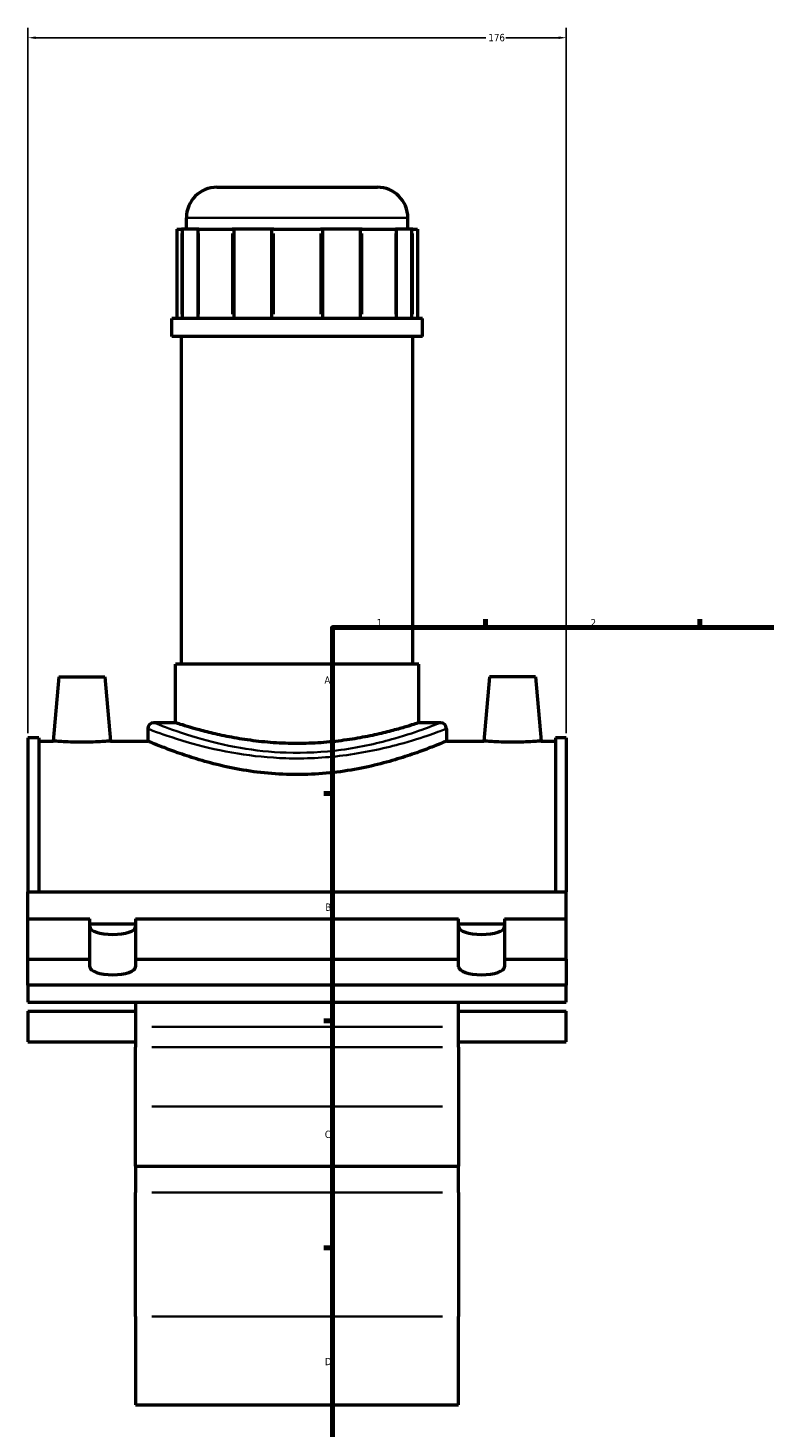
# Model space of a CAD drawing. Header units: millimetres. Extents: x -82 to 1322, y -131 to 1564.
# Tile 2 of 8: x -80 to 161, y 312 to 770. Entities that reach past the tile are written whole.
import ezdxf

# ---------------------------------------------------------------- set-up
doc = ezdxf.new("R2010")
doc.units = ezdxf.units.MM
for name, color, linetype, lineweight in [('Border (ANSI)', 7, 'Continuous', 70), ('Dimension (ANSI)', 7, 'Continuous', 25), ('Visible (ANSI)', 7, 'Continuous', 50), ('Visible Narrow (ANSI)', 7, 'Continuous', 35)]:
    doc.layers.add(name, color=color, linetype=linetype, lineweight=lineweight)
doc.styles.add('Note Text (ANSI)', font='tahoma.ttf')
doc.dimstyles.new('Default - mm (ANSI)', dxfattribs={"dimtxt": 2.4, "dimasz": 2.5, "dimexe": 3.175, "dimexo": 1.6002, "dimgap": 0.8, "dimtad": 0, "dimtoh": 1, "dimdec": 0, "dimrnd": 1e-08, "dimzin": 4, "dimdsep": 46, "dimtxsty": 'Note Text (ANSI)', "dimcen": 0.09, "dimdle": 10, "dimclrd": 256, "dimclre": 256, "dimclrt": 5, "dimadec": 1, "dimazin": 1, "dimtfac": 1.27, "dimtofl": 0, "dimtmove": 0, "dimatfit": 3, "dimfxl": 1, "dimtolj": 1, "dimtzin": 4, "dimlwd": -1, "dimlwe": -1, "dimarcsym": 0})

# ---------------------------------------------------------------- blocks, each defined once
blk = doc.blocks.new('Borders Default Border')
at = {"layer": 'Border (ANSI)'}
for p, q in [((70.08, 574), (70.08, 576.8)), ((140.17, 574), (140.17, 576.8)), ((20, 519.75), (17.2, 519.75)), ((20, 445.5), (17.2, 445.5)), ((20, 371.25), (17.2, 371.25))]:
    blk.add_line(p, q, dxfattribs=at)
at = {"layer": 'Border (ANSI)', "flags": 128}
blk.add_lwpolyline([(20, 20), (20, 574), (821, 574), (821, 20), (20, 20)], dxfattribs=at)
at = {"layer": 'Border (ANSI)', "color": 5, "true_color": 0x0000ff, "char_height": 2.4, "attachment_point": 7, "style": 'Note Text (ANSI)'}
for s, insert in [('1', (34.5, 574.4)), ('2', (104.4, 574.4)), ('A', (17.38, 555.68)), ('B', (17.67, 481.43)), ('C', (17.51, 407.13)), ('D', (17.52, 332.93))]:
    blk.add_mtext(s, dxfattribs=dict(at, insert=insert))
blk = doc.blocks.new('*D9')
at = {"layer": 'Defpoints', "color": 0, "transparency": 16777216}
for p in [(96.46, 766.8), (-79.54, 537.93), (96.46, 537.93)]:
    blk.add_point(p, dxfattribs=at)
at = {"layer": 'Dimension (ANSI)', "transparency": 16777216}
for p, q in [((-79.54, 539.53), (-79.54, 769.98)), ((96.46, 539.53), (96.46, 769.98)), ((-77.04, 766.8), (70.19, 766.8)), ((93.96, 766.8), (76.73, 766.8))]:
    blk.add_line(p, q, dxfattribs=at)
for points in [[(-77.04, 767.22), (-77.04, 766.39), (-79.54, 766.8)], [(93.96, 767.22), (93.96, 766.39), (96.46, 766.8)]]:
    blk.add_solid(points, dxfattribs=at)
at = {"layer": 'Dimension (ANSI)', "color": 5, "transparency": 16777216, "insert": (70.99, 768.05), "char_height": 2.4, "attachment_point": 1, "style": 'Note Text (ANSI)'}
blk.add_mtext('\\A1;176', dxfattribs=at)

msp = doc.modelspace()

# ---------------------------------------------------------------- linework, layer by layer
at = {"layer": 'Visible (ANSI)'}
for p, q in [((-17.77, 717.93), (34.68, 717.93)), ((-27.77, 704.28), (-27.77, 707.93)), ((44.68, 704.28), (44.68, 707.93)), ((-30.84, 704.28), (-29.32, 704.28)), ((-30.84, 704.28), (-30.84, 675.03)), ((-29.08, 704.28), (-29.32, 704.28)), ((-23.91, 704.28), (-29.08, 704.28)), ((-29.08, 704.28), (-29.08, 675.03)), ((-23.91, 675.03), (-23.91, 704.28)), ((-23.67, 704.28), (-23.91, 704.28)), ((-23.67, 704.28), (-12.84, 704.28)), ((-12.25, 704.28), (-12.84, 704.28)), ((0.22, 704.28), (-12.25, 704.28)), ((-12.25, 704.28), (-12.25, 675.03)), ((0.22, 675.03), (0.22, 704.28)), ((0.8, 704.28), (0.22, 704.28)), ((0.8, 704.28), (16.11, 704.28)), ((16.7, 704.28), (16.11, 704.28)), ((29.17, 704.28), (16.7, 704.28)), ((16.7, 704.28), (16.7, 675.03)), ((29.17, 675.03), (29.17, 704.28)), ((29.76, 704.28), (29.17, 704.28)), ((29.76, 704.28), (40.58, 704.28)), ((40.83, 704.28), (40.58, 704.28)), ((45.99, 704.28), (40.83, 704.28)), ((40.83, 704.28), (40.83, 675.03)), ((45.99, 675.03), (45.99, 704.28)), ((46.24, 704.28), (45.99, 704.28)), ((46.24, 704.28), (47.76, 704.28)), ((47.76, 704.28), (47.76, 675.03)), ((49.41, 675.03), (-32.49, 675.03)), ((-32.49, 669.18), (-32.49, 675.03)), ((49.41, 669.18), (49.41, 675.03)), ((49.41, 669.18), (-32.49, 669.18)), ((-29.34, 562.08), (-29.34, 669.18)), ((46.26, 562.08), (46.26, 669.18)), ((48.26, 562.08), (-31.34, 562.08)), ((-31.34, 542.93), (-31.34, 562.08)), ((48.26, 542.93), (48.26, 562.08)), ((-69.44, 557.93), (-71.28, 536.93)), ((-69.44, 557.93), (-54.44, 557.93)), ((-54.44, 557.93), (-52.6, 536.93)), ((71.36, 557.93), (69.52, 536.93)), ((86.36, 557.93), (71.36, 557.93)), ((86.36, 557.93), (88.2, 536.93)), ((-40.37, 540.93), (-40.37, 536.93)), ((-31.34, 542.93), (-38.37, 542.93)), ((55.28, 542.93), (48.26, 542.93)), ((57.28, 540.93), (57.28, 536.93)), ((-79.54, 537.93), (-79.54, 487.65)), ((-76.02, 537.93), (-79.54, 537.93)), ((-76.02, 537.93), (-76.02, 487.65)), ((-76.02, 536.93), (-71.28, 536.93)), ((-52.6, 536.93), (-40.37, 536.93)), ((57.28, 536.93), (69.52, 536.93)), ((88.2, 536.93), (92.94, 536.93)), ((92.94, 537.93), (92.94, 487.65)), ((96.46, 537.93), (92.94, 537.93)), ((96.46, 537.93), (96.46, 487.65)), ((-79.54, 478.84), (-79.54, 487.65)), ((-79.54, 487.65), (96.46, 487.65)), ((96.46, 478.84), (96.46, 487.65)), ((-79.54, 465.68), (-79.54, 478.84)), ((-79.54, 478.84), (-59.34, 478.84)), ((-59.34, 465.68), (-59.34, 478.84)), ((-59.34, 477.13), (-44.34, 477.13)), ((-44.34, 478.84), (61.26, 478.84)), ((-44.34, 478.84), (-44.34, 465.68)), ((61.26, 465.68), (61.26, 478.84)), ((61.26, 477.13), (76.26, 477.13)), ((76.26, 478.84), (96.46, 478.84)), ((76.26, 478.84), (76.26, 465.68)), ((96.46, 465.68), (96.46, 478.84)), ((-79.54, 457.13), (-79.54, 465.68)), ((-79.54, 465.68), (-59.34, 465.68)), ((-59.34, 463.11), (-59.34, 465.68)), ((-44.34, 465.68), (61.26, 465.68)), ((-44.34, 465.68), (-44.34, 463.11)), ((61.26, 463.11), (61.26, 465.68)), ((76.26, 465.68), (96.46, 465.68)), ((76.26, 465.68), (76.26, 463.11)), ((96.46, 465.68), (96.46, 457.13)), ((96.46, 457.13), (-79.54, 457.13)), ((-79.54, 457.13), (-79.54, 451.58)), ((96.46, 451.58), (96.46, 457.13)), ((-79.54, 451.58), (96.46, 451.58)), ((-79.54, 448.6), (-79.54, 438.6)), ((-79.54, 448.6), (-44.34, 448.6)), ((-44.34, 451.58), (-44.34, 443.51)), ((61.26, 443.51), (61.26, 451.58)), ((61.26, 448.6), (96.46, 448.6)), ((96.46, 438.6), (96.46, 448.6)), ((-44.34, 443.51), (-44.34, 436.85)), ((61.26, 436.85), (61.26, 443.51)), ((-79.54, 438.6), (-44.34, 438.6)), ((-44.34, 417.43), (-44.34, 436.85)), ((61.26, 438.6), (96.46, 438.6)), ((61.26, 436.85), (61.26, 417.43)), ((-44.34, 397.93), (-44.34, 417.43)), ((61.26, 417.43), (61.26, 397.93)), ((-44.34, 397.93), (-44.34, 389.33)), ((-44.34, 397.93), (61.26, 397.93)), ((61.26, 389.33), (61.26, 397.93)), ((-44.34, 348.84), (-44.34, 389.33)), ((61.26, 389.33), (61.26, 348.84)), ((-44.34, 348.84), (-44.34, 319.93)), ((61.26, 319.93), (61.26, 348.84)), ((-44.34, 319.93), (61.26, 319.93))]:
    msp.add_line(p, q, dxfattribs=at)
for centre, radius, start, end in [((-17.77, 707.93), 10, 90, 180), ((34.68, 707.93), 10, 0, 90), ((-38.37, 540.93), 2, 90, 180), ((55.28, 540.93), 2, 0, 90)]:
    msp.add_arc(centre, radius, start, end, dxfattribs=at)
for centre in [(-51.84, 476.27), (68.76, 476.27), (-51.84, 463.11), (68.76, 463.11)]:
    msp.add_ellipse(centre, major_axis=(7.5, 0), ratio=0.34202, start_param=3.141593, end_param=6.283185, dxfattribs=at)
for points, knots in [([(48.26, 542.93), (48.26, 542.93), (48.02, 542.85), (47, 542.51), (46.23, 542.26), (44.19, 541.64), (42.92, 541.26), (40.01, 540.44), (38.36, 540), (34.84, 539.16), (32.86, 538.72), (28.53, 537.88), (26.19, 537.49), (21.29, 536.83), (18.74, 536.57), (13.58, 536.22), (10.98, 536.13), (5.94, 536.13), (3.34, 536.22), (-1.82, 536.57), (-4.38, 536.83), (-9.27, 537.49), (-11.62, 537.88), (-15.94, 538.72), (-17.93, 539.16), (-21.44, 540), (-23.09, 540.44), (-26.01, 541.26), (-27.27, 541.64), (-29.31, 542.26), (-30.08, 542.51), (-31.1, 542.85), (-31.34, 542.93), (-31.34, 542.93)], [6.046682, 6.046682, 6.046682, 6.046682, 6.802345, 6.802345, 7.558009, 7.558009, 8.313672, 8.313672, 9.069336, 9.069336, 9.825343, 9.825343, 10.581349, 10.581349, 11.337356, 11.337356, 12.093363, 12.093363, 12.84937, 12.84937, 13.605377, 13.605377, 14.361384, 14.361384, 15.11739, 15.11739, 15.873054, 15.873054, 16.628717, 16.628717, 17.384381, 17.384381, 18.140045, 18.140045, 18.140045, 18.140045]), ([(-52.6, 536.93), (-52.6, 536.93), (-52.84, 536.91), (-53.79, 536.83), (-54.5, 536.78), (-56.16, 536.69), (-57.21, 536.63), (-59.51, 536.56), (-60.77, 536.54), (-63.12, 536.54), (-64.37, 536.56), (-66.67, 536.63), (-67.72, 536.69), (-69.38, 536.78), (-70.1, 536.83), (-71.05, 536.91), (-71.28, 536.93), (-71.28, 536.93)], [1.410117, 1.410117, 1.410117, 1.410117, 1.7625, 1.7625, 2.114883, 2.114883, 2.467558, 2.467558, 2.820233, 2.820233, 3.172909, 3.172909, 3.525584, 3.525584, 3.877967, 3.877967, 4.23035, 4.23035, 4.23035, 4.23035]), ([(57.28, 536.93), (57.28, 536.93), (56.98, 536.8), (55.73, 536.27), (54.77, 535.87), (52.27, 534.87), (50.72, 534.26), (47.15, 532.95), (45.13, 532.26), (40.84, 530.89), (38.41, 530.18), (33.12, 528.82), (30.25, 528.18), (24.25, 527.1), (21.11, 526.67), (14.77, 526.09), (11.57, 525.94), (5.35, 525.94), (2.14, 526.09), (-4.2, 526.67), (-7.34, 527.1), (-13.34, 528.18), (-16.2, 528.82), (-21.49, 530.18), (-23.92, 530.89), (-28.21, 532.26), (-30.23, 532.95), (-33.8, 534.26), (-35.35, 534.87), (-37.86, 535.87), (-38.81, 536.27), (-40.07, 536.8), (-40.37, 536.93), (-40.37, 536.93)], [7.462824, 7.462824, 7.462824, 7.462824, 8.395041, 8.395041, 9.327258, 9.327258, 10.259475, 10.259475, 11.191691, 11.191691, 12.125181, 12.125181, 13.05867, 13.05867, 13.992159, 13.992159, 14.925649, 14.925649, 15.859138, 15.859138, 16.792627, 16.792627, 17.726117, 17.726117, 18.659606, 18.659606, 19.591823, 19.591823, 20.52404, 20.52404, 21.456256, 21.456256, 22.388473, 22.388473, 22.388473, 22.388473]), ([(88.2, 536.93), (88.2, 536.93), (87.96, 536.91), (87.01, 536.83), (86.3, 536.78), (84.64, 536.69), (83.59, 536.63), (81.29, 536.56), (80.03, 536.54), (78.86, 536.54), (77.68, 536.54), (76.43, 536.56), (74.13, 536.63), (73.08, 536.69), (71.42, 536.78), (70.7, 536.83), (69.75, 536.91), (69.52, 536.93), (69.52, 536.93)], [4.23035, 4.23035, 4.23035, 4.23035, 4.582733, 4.582733, 4.935117, 4.935117, 5.287792, 5.287792, 5.640467, 5.640467, 5.640467, 5.993142, 5.993142, 6.345817, 6.345817, 6.6982, 6.6982, 7.050584, 7.050584, 7.050584, 7.050584])]:
    msp.add_open_spline(points, degree=3, knots=knots, dxfattribs=at)
at = {"layer": 'Visible Narrow (ANSI)'}
for p, q in [((44.24, 707.93), (-27.32, 707.93)), ((-29.32, 676.49), (-29.32, 702.81)), ((-23.67, 702.81), (-23.67, 676.49)), ((-12.84, 676.49), (-12.84, 702.81)), ((0.8, 702.81), (0.8, 676.49)), ((16.11, 676.49), (16.11, 702.81)), ((29.76, 702.81), (29.76, 676.49)), ((40.58, 676.49), (40.58, 702.81)), ((46.24, 702.81), (46.24, 676.49)), ((55.98, 443.51), (-39.06, 443.51)), ((-39.06, 436.85), (55.98, 436.85)), ((55.98, 417.43), (-39.06, 417.43)), ((55.98, 389.33), (-39.06, 389.33)), ((55.98, 348.84), (-39.06, 348.84))]:
    msp.add_line(p, q, dxfattribs=at)
for points, knots in [([(-40.37, 540.93), (-40.36, 540.93), (-39.38, 540.54), (-34.96, 538.95), (-30.83, 537.5), (-21.3, 534.87), (-16.33, 533.7), (-5.98, 532.02), (-0.68, 531.47), (11.02, 531.1), (17.42, 531.43), (30.27, 533.05), (36.57, 534.44), (45.9, 536.97), (49.35, 538.1), (54.56, 539.89), (56.29, 540.55), (57.17, 540.89), (57.28, 540.93), (57.28, 540.93)], [-37.257568, -37.257568, -37.257568, -37.257568, -35.633372, -35.633372, -33.459218, -33.459218, -31.72648, -31.72648, -30.166364, -30.166364, -28.342958, -28.342958, -26.243776, -26.243776, -24.58328, -24.58328, -22.896228, -22.896228, -22.354548, -22.354548, -22.354548, -22.354548]), ([(55.28, 542.93), (55.28, 542.93), (55.18, 542.89), (54.33, 542.54), (52.67, 541.87), (47.67, 540.05), (44.36, 538.9), (35.41, 536.33), (29.37, 534.91), (17.05, 533.27), (10.91, 532.93), (-0.3, 533.31), (-5.38, 533.87), (-15.32, 535.58), (-20.09, 536.77), (-29.22, 539.44), (-33.18, 540.91), (-37.42, 542.54), (-38.36, 542.93), (-38.37, 542.93)], [22.354548, 22.354548, 22.354548, 22.354548, 22.896228, 22.896228, 24.58328, 24.58328, 26.243776, 26.243776, 28.342958, 28.342958, 30.166364, 30.166364, 31.72648, 31.72648, 33.459218, 33.459218, 35.633372, 35.633372, 37.257568, 37.257568, 37.257568, 37.257568])]:
    msp.add_open_spline(points, degree=3, knots=knots, dxfattribs=at)

# ---------------------------------------------------------------- block references
msp.add_blockref('Borders Default Border', (0, 0))

# ---------------------------------------------------------------- dimensions: what is measured, and where the dimension line sits
at = {"layer": 'Dimension (ANSI)'}
dim = msp.add_linear_dim(base=(96.46, 766.8), p1=(-79.54, 537.93), p2=(96.46, 537.93), dimstyle='Default - mm (ANSI)', override={"dimgap": 0.8, "dimtoh": 0, "dimdec": 0, "dimtol": 0, "dimlim": 0, "dimtp": 0, "dimtm": 0, "dimtdec": 2, "dimatfit": 1}, dxfattribs=at)
dim.commit()
dim.dimension.update_dxf_attribs({"geometry": '*D9', "text_midpoint": (73.46, 766.8), "dimtype": 160})

doc.saveas('drawing.dxf')
